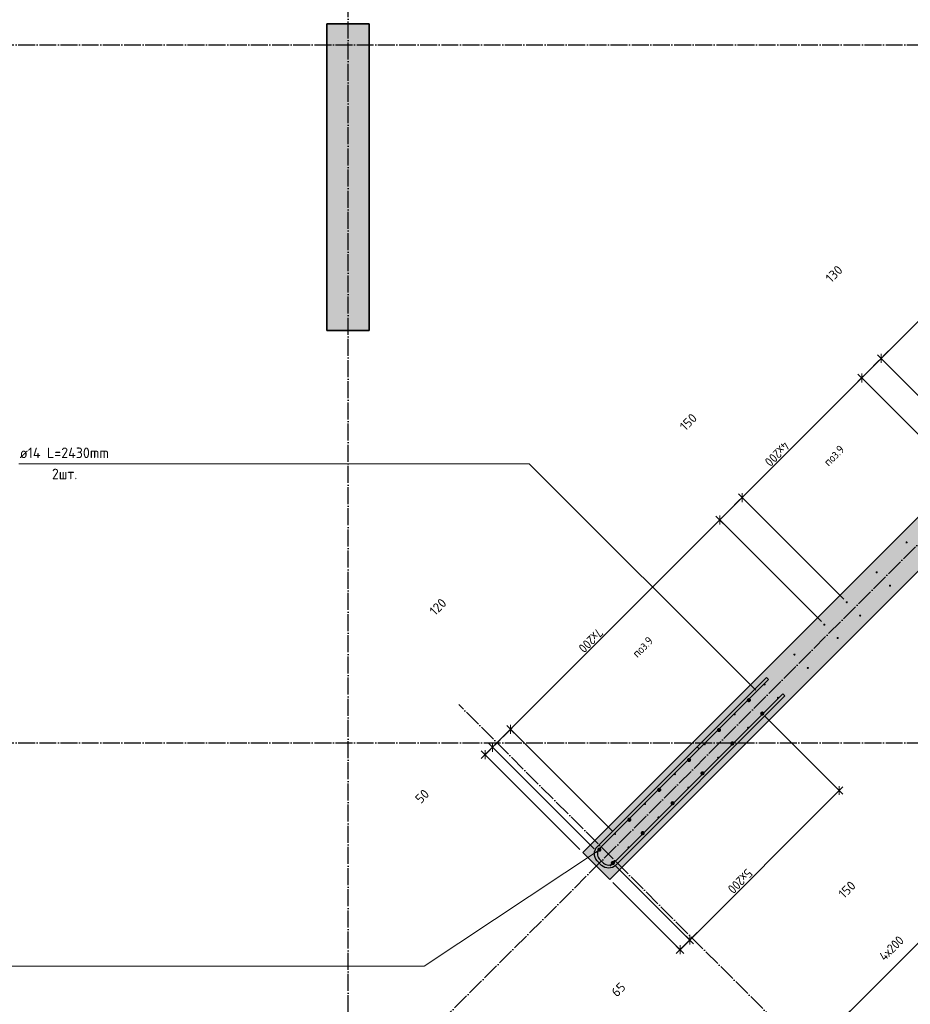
# Model space of a CAD drawing. Header units: millimetres. Extents: x -2995 to 60896, y -2809 to 57831.
# Tile 12 of 169: x 6846 to 11060, y 13963 to 18619. Entities that reach past the tile are written whole.
import ezdxf

# ---------------------------------------------------------------- set-up
doc = ezdxf.new("R2010")
doc.units = ezdxf.units.MM
doc.header["$PDMODE"] = 65
doc.linetypes.add('______11', pattern=[100, 80, -10, 0, -10])
doc.linetypes.add('______5', pattern=[220, 160, -20, 20, -20])
for name, color, linetype, lineweight in [('Standard', 7, 'Continuous', 25), ('Арм.стержн. вертикальными 1', 22, 'Continuous', 35), ('Арм.стержн.горизонт. 2', 202, 'Continuous', 35), ('Размерная линия_ общее', 7, 'Continuous', 13)]:
    doc.layers.add(name, color=color, linetype=linetype, lineweight=lineweight)
doc.layers.add('Арм.стержн. вертикальными 2', color=7, linetype='Continuous', lineweight=35, true_color=0x006e00)
doc.layers.add('Осевая линия_ общее', color=7, linetype='______5', lineweight=13, true_color=0xa0a0a0)
doc.styles.add('ISOCPEUR', font='ISOCPEUR')
doc.dimstyles.new('DIMSTYLE_3', dxfattribs={"dimtxt": 44, "dimasz": 50, "dimexe": 0, "dimexo": 0, "dimgap": 22, "dimtad": 2, "dimdec": 0, "dimrnd": 5, "dimzin": 12, "dimdsep": 46, "dimtxsty": 'ISOCPEUR', "dimblk1": 'ALL_ML_STRICH', "dimblk2": 'ALL_ML_STRICH', "dimsah": 1, "dimcen": 0, "dimclrd": 7, "dimclre": 256, "dimclrt": 7, "dimadec": 0, "dimazin": 0, "dimtfac": 1, "dimtdec": 0, "dimtix": 1, "dimtmove": 2, "dimatfit": 3, "dimfxl": 0, "dimtvp": 1.2, "dimtzin": 0, "dimlwd": 0, "dimlwe": -3, "dimarcsym": 0})
doc.dimstyles.new('DIMSTYLE_5', dxfattribs={"dimtxt": 44, "dimasz": 50, "dimexe": 0, "dimexo": 0, "dimgap": 22, "dimtad": 2, "dimdec": 0, "dimrnd": 5, "dimzin": 12, "dimdsep": 46, "dimtxsty": 'ISOCPEUR', "dimblk1": 'ALL_ML_STRICH', "dimblk2": 'ALL_ML_STRICH', "dimsah": 1, "dimcen": 0, "dimclrd": 7, "dimclre": 256, "dimclrt": 7, "dimadec": 0, "dimazin": 0, "dimtfac": 1, "dimtdec": 0, "dimtix": 1, "dimtmove": 2, "dimatfit": 3, "dimfxl": 0, "dimtzin": 0, "dimlwd": 0, "dimlwe": -3, "dimarcsym": 0})

# ---------------------------------------------------------------- blocks, each defined once
blk = doc.blocks.new('СЛОЖНЫЙ_ОБЪЕКТ_0')
at = {"layer": 'Осевая линия_ общее', "color": 253, "linetype": '______11', "lineweight": -3, "true_color": 0xa0a0a0, "transparency": 33554687}
for p, q in [((8400, -2590), (8400, 47490)), ((552.2, 5594.3), (17713.7, 22755.7)), ((-2770, 18500), (20260, 18500)), ((15387.3, 8917.7), (8924.3, 15380.6)), ((-2770, 15200), (26050, 15200))]:
    blk.add_line(p, q, dxfattribs=at)
blk = doc.blocks.new('ALL_ML_STRICH')
at = {"color": 0, "linetype": 'ByBlock', "lineweight": -2}
for p, q in [((-1, 0), (0.5, 0)), ((-0.3, -0.3), (0.3, 0.3)), ((0, -0.5), (0, 0.5))]:
    blk.add_line(p, q, dxfattribs=at)
blk = doc.blocks.new('*D341')
at = {"layer": 'DEFPOINTS', "color": 7, "linetype": 'Continuous', "lineweight": 13, "transparency": 33554687}
for p in [(10359.8, 15338.2), (10723.8, 14974.2), (9652.7, 14631.1)]:
    blk.add_point(p, dxfattribs=at)
at = {"layer": 'Размерная линия_ общее', "color": 253, "linetype": 'Continuous', "lineweight": -2, "true_color": 0xa0a0a0, "transparency": 33554687}
for p, q in [((10373.9, 15324.1), (10723.8, 14974.2)), ((9666.8, 14616.9), (10016.7, 14267.1))]:
    blk.add_line(p, q, dxfattribs=at)
at = {"layer": 'Размерная линия_ общее', "color": 7, "linetype": 'Continuous', "lineweight": -2, "transparency": 33554687}
blk.add_line((10723.8, 14974.2), (10016.7, 14267.1), dxfattribs=at)
at = {"layer": 'Размерная линия_ общее', "color": 7, "linetype": 'Continuous', "lineweight": 13, "transparency": 33554687, "yscale": 50, "zscale": 50}
for p, xscale, rotation in [((10723.8, 14974.2), 50, 45.00017325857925), ((10016.7, 14267.1), 49.99999999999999, 225.0001732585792)]:
    blk.add_blockref('ALL_ML_STRICH', p, dxfattribs=dict(at, xscale=xscale, rotation=rotation))
at = {"layer": 'Размерная линия_ общее', "color": 7, "linetype": 'Continuous', "lineweight": 13, "transparency": 33554687, "insert": (10317.9, 14576.8), "char_height": 44, "width": 2.2, "attachment_point": 1, "rotation": 225.0002, "line_spacing_factor": 0.60241, "style": 'ISOCPEUR'}
blk.add_mtext('\\W0.91;5х200', dxfattribs=at)
blk = doc.blocks.new('*D342')
at = {"layer": 'DEFPOINTS', "color": 7, "linetype": 'Continuous', "lineweight": 13, "transparency": 33554687}
for p in [(9652.6, 14631.1), (9638.5, 14553.3), (10016.7, 14267.1)]:
    blk.add_point(p, dxfattribs=at)
at = {"layer": 'Размерная линия_ общее', "color": 253, "linetype": 'Continuous', "lineweight": -2, "true_color": 0xa0a0a0, "transparency": 33554687}
for p, q in [((9666.8, 14616.9), (10016.7, 14267.1)), ((9652.6, 14539.2), (9970.7, 14221.1))]:
    blk.add_line(p, q, dxfattribs=at)
at = {"layer": 'Размерная линия_ общее', "color": 7, "linetype": 'Continuous', "lineweight": -2, "transparency": 33554687}
blk.add_line((10016.7, 14267.1), (9970.7, 14221.1), dxfattribs=at)
at = {"layer": 'Размерная линия_ общее', "color": 7, "linetype": 'Continuous', "lineweight": 13, "transparency": 33554687, "yscale": 50, "zscale": 50}
for p, xscale, rotation in [((10016.7, 14267.1), 50, 45.00017325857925), ((9970.7, 14221.1), 49.99999999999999, 225.0001732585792)]:
    blk.add_blockref('ALL_ML_STRICH', p, dxfattribs=dict(at, xscale=xscale, rotation=rotation))
at = {"layer": 'Размерная линия_ общее', "color": 7, "linetype": 'Continuous', "lineweight": 13, "transparency": 33554687, "insert": (9679.1, 14032.7), "char_height": 44, "width": 88, "attachment_point": 5, "rotation": 45.0002, "style": 'ISOCPEUR'}
blk.add_mtext('\\A1;{65}', dxfattribs=at)
blk = doc.blocks.new('*D564')
at = {"layer": 'DEFPOINTS', "color": 7, "linetype": 'Continuous', "lineweight": 13, "transparency": 33554687}
for p in [(10740.9, 13896.4), (11958.1, 13810.5), (11392.5, 13244.8)]:
    blk.add_point(p, dxfattribs=at)
at = {"layer": 'Размерная линия_ общее', "color": 7, "linetype": 'Continuous', "lineweight": -2, "transparency": 33554687}
blk.add_line((10740.9, 13896.4), (11306.6, 14462.1), dxfattribs=at)
at = {"layer": 'Размерная линия_ общее', "color": 253, "linetype": 'Continuous', "lineweight": -2, "true_color": 0xa0a0a0, "transparency": 33554687}
for p, q in [((11944, 13824.7), (11306.6, 14462.1)), ((11378.3, 13259), (10740.9, 13896.4))]:
    blk.add_line(p, q, dxfattribs=at)
at = {"layer": 'Размерная линия_ общее', "color": 7, "linetype": 'Continuous', "lineweight": 13, "transparency": 33554687, "xscale": 50, "yscale": 50, "zscale": 50}
for p, rotation in [((11306.6, 14462.1), 44.9999999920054), ((10740.9, 13896.4), 224.9999999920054)]:
    blk.add_blockref('ALL_ML_STRICH', p, dxfattribs=dict(at, rotation=rotation))
at = {"layer": 'Размерная линия_ общее', "color": 7, "linetype": 'Continuous', "lineweight": 13, "transparency": 33554687, "insert": (10907.8, 14196.2), "char_height": 44, "width": 2.2, "attachment_point": 1, "rotation": 45, "line_spacing_factor": 0.60241, "style": 'ISOCPEUR'}
blk.add_mtext('\\W0.91;4х200', dxfattribs=at)
blk = doc.blocks.new('*D565')
at = {"layer": 'DEFPOINTS', "color": 7, "linetype": 'Continuous', "lineweight": 13, "transparency": 33554687}
for p in [(11306.6, 14462.1), (12032.1, 13948.7), (11958.1, 13810.5)]:
    blk.add_point(p, dxfattribs=at)
at = {"layer": 'Размерная линия_ общее', "color": 7, "linetype": 'Continuous', "lineweight": -2, "transparency": 33554687}
blk.add_line((11306.6, 14462.1), (11412.7, 14568.1), dxfattribs=at)
at = {"layer": 'Размерная линия_ общее', "color": 253, "linetype": 'Continuous', "lineweight": -2, "true_color": 0xa0a0a0, "transparency": 33554687}
for p, q in [((12017.9, 13962.9), (11412.7, 14568.1)), ((11944, 13824.7), (11306.6, 14462.1))]:
    blk.add_line(p, q, dxfattribs=at)
at = {"layer": 'Размерная линия_ общее', "color": 7, "linetype": 'Continuous', "lineweight": 13, "transparency": 33554687, "xscale": 50, "yscale": 50, "zscale": 50}
for p, rotation in [((11412.7, 14568.1), 44.9999999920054), ((11306.6, 14462.1), 224.9999999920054)]:
    blk.add_blockref('ALL_ML_STRICH', p, dxfattribs=dict(at, rotation=rotation))
at = {"layer": 'Размерная линия_ общее', "color": 7, "linetype": 'Continuous', "lineweight": 13, "transparency": 33554687, "insert": (10760.8, 14505.4), "char_height": 44, "width": 132, "attachment_point": 5, "rotation": 45, "style": 'ISOCPEUR'}
blk.add_mtext('\\A1;{150}', dxfattribs=at)
blk = doc.blocks.new('*D634')
at = {"layer": 'DEFPOINTS', "color": 7, "linetype": 'Continuous', "lineweight": 13, "transparency": 33554687}
for p in [(15023.4, 21118.6), (15518.5, 20623.5), (11417.2, 16522.2)]:
    blk.add_point(p, dxfattribs=at)
at = {"layer": 'Размерная линия_ общее', "color": 7, "linetype": 'Continuous', "lineweight": -2, "transparency": 33554687}
blk.add_line((15023.4, 21118.6), (10922.1, 17017.3), dxfattribs=at)
at = {"layer": 'Размерная линия_ общее', "color": 253, "linetype": 'Continuous', "lineweight": -2, "true_color": 0xa0a0a0, "transparency": 33554687}
for p, q in [((15504.3, 20637.6), (15023.4, 21118.6)), ((11403.1, 16536.4), (10922.1, 17017.3))]:
    blk.add_line(p, q, dxfattribs=at)
at = {"layer": 'Размерная линия_ общее', "color": 7, "linetype": 'Continuous', "lineweight": 13, "transparency": 33554687, "xscale": 49.99999999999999, "yscale": 50, "zscale": 50}
for p, rotation in [((15023.4, 21118.6), 45.00000000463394), ((10922.1, 17017.3), 225.0000000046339)]:
    blk.add_blockref('ALL_ML_STRICH', p, dxfattribs=dict(at, rotation=rotation))
at = {"layer": 'Размерная линия_ общее', "color": 7, "linetype": 'Continuous', "lineweight": 13, "transparency": 33554687, "insert": (12861, 18964.7), "char_height": 44, "width": 2.2, "attachment_point": 1, "rotation": 225, "line_spacing_factor": 0.60241, "style": 'ISOCPEUR'}
blk.add_mtext('\\W0.91;29х200=5800', dxfattribs=at)
blk = doc.blocks.new('*D635')
at = {"layer": 'DEFPOINTS', "color": 7, "linetype": 'Continuous', "lineweight": 13, "transparency": 33554687}
for p in [(10922.1, 17017.3), (11417.2, 16522.2), (11325.3, 16430.3)]:
    blk.add_point(p, dxfattribs=at)
at = {"layer": 'Размерная линия_ общее', "color": 7, "linetype": 'Continuous', "lineweight": -2, "transparency": 33554687}
blk.add_line((10922.1, 17017.3), (10830.2, 16925.4), dxfattribs=at)
at = {"layer": 'Размерная линия_ общее', "color": 253, "linetype": 'Continuous', "lineweight": -2, "true_color": 0xa0a0a0, "transparency": 33554687}
for p, q in [((11403.1, 16536.4), (10922.1, 17017.3)), ((11311.1, 16444.5), (10830.2, 16925.4))]:
    blk.add_line(p, q, dxfattribs=at)
at = {"layer": 'Размерная линия_ общее', "color": 7, "linetype": 'Continuous', "lineweight": 13, "transparency": 33554687, "xscale": 49.99999999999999, "yscale": 50, "zscale": 50}
for p, rotation in [((10922.1, 17017.3), 45.00000000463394), ((10830.2, 16925.4), 225.0000000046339)]:
    blk.add_blockref('ALL_ML_STRICH', p, dxfattribs=dict(at, rotation=rotation))
at = {"layer": 'Размерная линия_ общее', "color": 7, "linetype": 'Continuous', "lineweight": 13, "transparency": 33554687, "insert": (10699.5, 17416.9), "char_height": 44, "width": 132, "attachment_point": 5, "rotation": 45, "style": 'ISOCPEUR'}
blk.add_mtext('\\A1;{130}', dxfattribs=at)
blk = doc.blocks.new('*D636')
at = {"layer": 'DEFPOINTS', "color": 7, "linetype": 'Continuous', "lineweight": 13, "transparency": 33554687}
for p in [(10830.2, 16925.4), (11325.3, 16430.3), (10759.6, 15864.7)]:
    blk.add_point(p, dxfattribs=at)
at = {"layer": 'Размерная линия_ общее', "color": 7, "linetype": 'Continuous', "lineweight": -2, "transparency": 33554687}
blk.add_line((10830.2, 16925.4), (10264.5, 16359.7), dxfattribs=at)
at = {"layer": 'Размерная линия_ общее', "color": 253, "linetype": 'Continuous', "lineweight": -2, "true_color": 0xa0a0a0, "transparency": 33554687}
for p, q in [((11311.1, 16444.5), (10830.2, 16925.4)), ((10745.5, 15878.8), (10264.5, 16359.7))]:
    blk.add_line(p, q, dxfattribs=at)
at = {"layer": 'Размерная линия_ общее', "color": 7, "linetype": 'Continuous', "lineweight": 13, "transparency": 33554687, "xscale": 49.99999999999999, "yscale": 50, "zscale": 50}
for p, rotation in [((10830.2, 16925.4), 45.00000000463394), ((10264.5, 16359.7), 225.0000000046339)]:
    blk.add_blockref('ALL_ML_STRICH', p, dxfattribs=dict(at, rotation=rotation))
at = {"layer": 'Размерная линия_ общее', "color": 7, "linetype": 'Continuous', "lineweight": 13, "transparency": 33554687, "insert": (10493.6, 16597.3), "char_height": 44, "width": 2.2, "attachment_point": 1, "rotation": 225, "line_spacing_factor": 0.60241, "style": 'ISOCPEUR'}
blk.add_mtext('\\W0.91;4х200', dxfattribs=at)
blk = doc.blocks.new('*D637')
at = {"layer": 'DEFPOINTS', "color": 7, "linetype": 'Continuous', "lineweight": 13, "transparency": 33554687}
for p in [(10264.5, 16359.7), (10759.6, 15864.7), (10653.6, 15758.6)]:
    blk.add_point(p, dxfattribs=at)
at = {"layer": 'Размерная линия_ общее', "color": 7, "linetype": 'Continuous', "lineweight": -2, "transparency": 33554687}
blk.add_line((10264.5, 16359.7), (10158.5, 16253.7), dxfattribs=at)
at = {"layer": 'Размерная линия_ общее', "color": 253, "linetype": 'Continuous', "lineweight": -2, "true_color": 0xa0a0a0, "transparency": 33554687}
for p, q in [((10745.5, 15878.8), (10264.5, 16359.7)), ((10639.4, 15772.7), (10158.5, 16253.7))]:
    blk.add_line(p, q, dxfattribs=at)
at = {"layer": 'Размерная линия_ общее', "color": 7, "linetype": 'Continuous', "lineweight": 13, "transparency": 33554687, "xscale": 49.99999999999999, "yscale": 50, "zscale": 50}
for p, rotation in [((10264.5, 16359.7), 45.00000000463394), ((10158.5, 16253.7), 225.0000000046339)]:
    blk.add_blockref('ALL_ML_STRICH', p, dxfattribs=dict(at, rotation=rotation))
at = {"layer": 'Размерная линия_ общее', "color": 7, "linetype": 'Continuous', "lineweight": 13, "transparency": 33554687, "insert": (10010, 16716.5), "char_height": 44, "width": 132, "attachment_point": 5, "rotation": 45, "style": 'ISOCPEUR'}
blk.add_mtext('\\A1;{150}', dxfattribs=at)
blk = doc.blocks.new('*D638')
at = {"layer": 'DEFPOINTS', "color": 7, "linetype": 'Continuous', "lineweight": 13, "transparency": 33554687}
for p in [(10158.5, 16253.7), (10653.6, 15758.6), (9663.6, 14768.6)]:
    blk.add_point(p, dxfattribs=at)
at = {"layer": 'Размерная линия_ общее', "color": 7, "linetype": 'Continuous', "lineweight": -2, "transparency": 33554687}
blk.add_line((10158.5, 16253.7), (9168.5, 15263.7), dxfattribs=at)
at = {"layer": 'Размерная линия_ общее', "color": 253, "linetype": 'Continuous', "lineweight": -2, "true_color": 0xa0a0a0, "transparency": 33554687}
for p, q in [((10639.4, 15772.7), (10158.5, 16253.7)), ((9649.5, 14782.8), (9168.5, 15263.7))]:
    blk.add_line(p, q, dxfattribs=at)
at = {"layer": 'Размерная линия_ общее', "color": 7, "linetype": 'Continuous', "lineweight": 13, "transparency": 33554687, "xscale": 49.99999999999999, "yscale": 50, "zscale": 50}
for p, rotation in [((10158.5, 16253.7), 45.00000000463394), ((9168.5, 15263.7), 225.0000000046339)]:
    blk.add_blockref('ALL_ML_STRICH', p, dxfattribs=dict(at, rotation=rotation))
at = {"layer": 'Размерная линия_ общее', "color": 7, "linetype": 'Continuous', "lineweight": 13, "transparency": 33554687, "insert": (9611.2, 15714.8), "char_height": 44, "width": 2.2, "attachment_point": 1, "rotation": 225, "line_spacing_factor": 0.60241, "style": 'ISOCPEUR'}
blk.add_mtext('\\W0.91;7х200', dxfattribs=at)
blk = doc.blocks.new('*D639')
at = {"layer": 'DEFPOINTS', "color": 7, "linetype": 'Continuous', "lineweight": 13, "transparency": 33554687}
for p in [(9168.5, 15263.7), (9663.6, 14768.6), (9578.7, 14683.8)]:
    blk.add_point(p, dxfattribs=at)
at = {"layer": 'Размерная линия_ общее', "color": 7, "linetype": 'Continuous', "lineweight": -2, "transparency": 33554687}
blk.add_line((9168.5, 15263.7), (9083.7, 15178.9), dxfattribs=at)
at = {"layer": 'Размерная линия_ общее', "color": 253, "linetype": 'Continuous', "lineweight": -2, "true_color": 0xa0a0a0, "transparency": 33554687}
for p, q in [((9649.5, 14782.8), (9168.5, 15263.7)), ((9564.6, 14697.9), (9083.7, 15178.9))]:
    blk.add_line(p, q, dxfattribs=at)
at = {"layer": 'Размерная линия_ общее', "color": 7, "linetype": 'Continuous', "lineweight": 13, "transparency": 33554687, "xscale": 49.99999999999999, "yscale": 50, "zscale": 50}
for p, rotation in [((9168.5, 15263.7), 45.00000000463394), ((9083.7, 15178.9), 225.0000000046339)]:
    blk.add_blockref('ALL_ML_STRICH', p, dxfattribs=dict(at, rotation=rotation))
at = {"layer": 'Размерная линия_ общее', "color": 7, "linetype": 'Continuous', "lineweight": 13, "transparency": 33554687, "insert": (8825.3, 15842.6), "char_height": 44, "width": 132, "attachment_point": 5, "rotation": 45, "style": 'ISOCPEUR'}
blk.add_mtext('\\A1;{120}', dxfattribs=at)
blk = doc.blocks.new('*D640')
at = {"layer": 'DEFPOINTS', "color": 7, "linetype": 'Continuous', "lineweight": 13, "transparency": 33554687}
for p in [(9083.7, 15178.9), (9511.2, 14680.6), (9578.7, 14683.8)]:
    blk.add_point(p, dxfattribs=at)
at = {"layer": 'Размерная линия_ общее', "color": 7, "linetype": 'Continuous', "lineweight": -2, "transparency": 33554687}
blk.add_line((9083.7, 15178.9), (9048.3, 15143.5), dxfattribs=at)
at = {"layer": 'Размерная линия_ общее', "color": 253, "linetype": 'Continuous', "lineweight": -2, "true_color": 0xa0a0a0, "transparency": 33554687}
for p, q in [((9497.1, 14694.7), (9048.3, 15143.5)), ((9564.6, 14697.9), (9083.7, 15178.9))]:
    blk.add_line(p, q, dxfattribs=at)
at = {"layer": 'Размерная линия_ общее', "color": 7, "linetype": 'Continuous', "lineweight": 13, "transparency": 33554687, "xscale": 49.99999999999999, "yscale": 50, "zscale": 50}
for p, rotation in [((9048.3, 15143.5), 225.0000000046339), ((9083.7, 15178.9), 45.00000000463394)]:
    blk.add_blockref('ALL_ML_STRICH', p, dxfattribs=dict(at, rotation=rotation))
at = {"layer": 'Размерная линия_ общее', "color": 7, "linetype": 'Continuous', "lineweight": 13, "transparency": 33554687, "insert": (8750.7, 14946.9), "char_height": 44, "width": 88, "attachment_point": 5, "rotation": 45, "style": 'ISOCPEUR'}
blk.add_mtext('\\A1;{50}', dxfattribs=at)

msp = doc.modelspace()

# ---------------------------------------------------------------- hatches: boundary and pattern name
at = {"linetype": 'Continuous', "lineweight": 25, "transparency": 33554687}
msp.add_hatch(color=7, dxfattribs=at).paths.add_polyline_path([(9511.2, 14680.6), (9638.5, 14553.3), (15818.6, 20733.4), (15691.3, 20860.7)])
at = {"layer": 'Standard', "linetype": 'Continuous', "lineweight": 25, "transparency": 33554687}
msp.add_hatch(color=7, dxfattribs=at).paths.add_polyline_path([(8300, 17150), (8500, 17150), (8500, 18600), (8300, 18600)])
at = {"layer": 'Арм.стержн. вертикальными 1', "linetype": 'Continuous', "lineweight": 50, "transparency": 33554687}
for points in [[(11047.5, 16147.5), (11047.1, 16149.4), (11046, 16151), (11044.4, 16152.1), (11042.5, 16152.5), (11040.6, 16152.1), (11038.9, 16151), (11037.8, 16149.4), (11037.5, 16147.5), (11037.8, 16145.6), (11038.9, 16143.9), (11040.6, 16142.9), (11042.5, 16142.5), (11044.4, 16142.9), (11046, 16143.9), (11047.1, 16145.6)], [(10906, 16006.1), (10905.7, 16008), (10904.6, 16009.6), (10903, 16010.7), (10901, 16011.1), (10899.1, 16010.7), (10897.5, 16009.6), (10896.4, 16008), (10896, 16006.1), (10896.4, 16004.1), (10897.5, 16002.5), (10899.1, 16001.4), (10901, 16001.1), (10903, 16001.4), (10904.6, 16002.5), (10905.7, 16004.1)], [(10969.3, 15942.8), (10969, 15944.7), (10967.9, 15946.3), (10966.2, 15947.4), (10964.3, 15947.8), (10962.4, 15947.4), (10960.8, 15946.3), (10959.7, 15944.7), (10959.3, 15942.8), (10959.7, 15940.9), (10960.8, 15939.2), (10962.4, 15938.2), (10964.3, 15937.8), (10966.2, 15938.2), (10967.9, 15939.2), (10969, 15940.9)], [(10764.6, 15864.6), (10764.2, 15866.6), (10763.2, 15868.2), (10761.5, 15869.3), (10759.6, 15869.6), (10757.7, 15869.3), (10756.1, 15868.2), (10755, 15866.6), (10754.6, 15864.6), (10755, 15862.7), (10756.1, 15861.1), (10757.7, 15860), (10759.6, 15859.6), (10761.5, 15860), (10763.2, 15861.1), (10764.2, 15862.7)], [(10827.9, 15801.4), (10827.5, 15803.3), (10826.4, 15804.9), (10824.8, 15806), (10822.9, 15806.4), (10821, 15806), (10819.4, 15804.9), (10818.3, 15803.3), (10817.9, 15801.4), (10818.3, 15799.4), (10819.4, 15797.8), (10821, 15796.7), (10822.9, 15796.4), (10824.8, 15796.7), (10826.4, 15797.8), (10827.5, 15799.4)], [(10658.6, 15758.6), (10658.2, 15760.5), (10657.1, 15762.1), (10655.5, 15763.2), (10653.6, 15763.6), (10651.7, 15763.2), (10650, 15762.1), (10649, 15760.5), (10648.6, 15758.6), (10649, 15756.6), (10650, 15755), (10651.7, 15753.9), (10653.6, 15753.6), (10655.5, 15753.9), (10657.1, 15755), (10658.2, 15756.6)], [(10721.9, 15695.3), (10721.5, 15697.2), (10720.4, 15698.8), (10718.8, 15699.9), (10716.9, 15700.3), (10715, 15699.9), (10713.3, 15698.8), (10712.2, 15697.2), (10711.9, 15695.3), (10712.2, 15693.4), (10713.3, 15691.7), (10715, 15690.6), (10716.9, 15690.3), (10718.8, 15690.6), (10720.4, 15691.7), (10721.5, 15693.4)], [(10517.2, 15617.1), (10516.8, 15619), (10515.7, 15620.7), (10514.1, 15621.8), (10512.2, 15622.1), (10510.2, 15621.8), (10508.6, 15620.7), (10507.5, 15619), (10507.2, 15617.1), (10507.5, 15615.2), (10508.6, 15613.6), (10510.2, 15612.5), (10512.2, 15612.1), (10514.1, 15612.5), (10515.7, 15613.6), (10516.8, 15615.2)], [(10580.4, 15553.8), (10580.1, 15555.8), (10579, 15557.4), (10577.4, 15558.5), (10575.4, 15558.8), (10573.5, 15558.5), (10571.9, 15557.4), (10570.8, 15555.8), (10570.4, 15553.8), (10570.8, 15551.9), (10571.9, 15550.3), (10573.5, 15549.2), (10575.4, 15548.8), (10577.4, 15549.2), (10579, 15550.3), (10580.1, 15551.9)], [(10375.7, 15475.7), (10375.4, 15477.6), (10374.3, 15479.2), (10372.6, 15480.3), (10370.7, 15480.7), (10368.8, 15480.3), (10367.2, 15479.2), (10366.1, 15477.6), (10365.7, 15475.7), (10366.1, 15473.8), (10367.2, 15472.2), (10368.8, 15471.1), (10370.7, 15470.7), (10372.6, 15471.1), (10374.3, 15472.2), (10375.4, 15473.8)], [(10439, 15412.4), (10438.6, 15414.3), (10437.6, 15416), (10435.9, 15417), (10434, 15417.4), (10432.1, 15417), (10430.5, 15416), (10429.4, 15414.3), (10429, 15412.4), (10429.4, 15410.5), (10430.5, 15408.9), (10432.1, 15407.8), (10434, 15407.4), (10435.9, 15407.8), (10437.6, 15408.9), (10438.6, 15410.5)], [(10234.3, 15334.3), (10233.9, 15336.2), (10232.8, 15337.8), (10231.2, 15338.9), (10229.3, 15339.3), (10227.4, 15338.9), (10225.8, 15337.8), (10224.7, 15336.2), (10224.3, 15334.3), (10224.7, 15332.4), (10225.8, 15330.8), (10227.4, 15329.7), (10229.3, 15329.3), (10231.2, 15329.7), (10232.8, 15330.8), (10233.9, 15332.4)], [(10297.6, 15271), (10297.2, 15272.9), (10296.1, 15274.5), (10294.5, 15275.6), (10292.6, 15276), (10290.7, 15275.6), (10289.1, 15274.5), (10288, 15272.9), (10287.6, 15271), (10288, 15269.1), (10289.1, 15267.5), (10290.7, 15266.4), (10292.6, 15266), (10294.5, 15266.4), (10296.1, 15267.5), (10297.2, 15269.1)], [(10092.9, 15192.9), (10092.5, 15194.8), (10091.4, 15196.4), (10089.8, 15197.5), (10087.9, 15197.9), (10086, 15197.5), (10084.4, 15196.4), (10083.3, 15194.8), (10082.9, 15192.9), (10083.3, 15191), (10084.4, 15189.3), (10086, 15188.2), (10087.9, 15187.9), (10089.8, 15188.2), (10091.4, 15189.3), (10092.5, 15191)], [(10156.2, 15129.6), (10155.8, 15131.5), (10154.7, 15133.1), (10153.1, 15134.2), (10151.2, 15134.6), (10149.3, 15134.2), (10147.6, 15133.1), (10146.6, 15131.5), (10146.2, 15129.6), (10146.6, 15127.7), (10147.6, 15126), (10149.3, 15125), (10151.2, 15124.6), (10153.1, 15125), (10154.7, 15126), (10155.8, 15127.7)], [(9951.5, 15051.4), (9951.1, 15053.4), (9950, 15055), (9948.4, 15056.1), (9946.5, 15056.4), (9944.6, 15056.1), (9942.9, 15055), (9941.9, 15053.4), (9941.5, 15051.4), (9941.9, 15049.5), (9942.9, 15047.9), (9944.6, 15046.8), (9946.5, 15046.4), (9948.4, 15046.8), (9950, 15047.9), (9951.1, 15049.5)], [(10014.8, 14988.2), (10014.4, 14990.1), (10013.3, 14991.7), (10011.7, 14992.8), (10009.8, 14993.2), (10007.8, 14992.8), (10006.2, 14991.7), (10005.1, 14990.1), (10004.8, 14988.2), (10005.1, 14986.2), (10006.2, 14984.6), (10007.8, 14983.5), (10009.8, 14983.2), (10011.7, 14983.5), (10013.3, 14984.6), (10014.4, 14986.2)], [(9810, 14910), (9809.7, 14911.9), (9808.6, 14913.6), (9807, 14914.6), (9805, 14915), (9803.1, 14914.6), (9801.5, 14913.6), (9800.4, 14911.9), (9800, 14910), (9800.4, 14908.1), (9801.5, 14906.5), (9803.1, 14905.4), (9805, 14905), (9807, 14905.4), (9808.6, 14906.5), (9809.7, 14908.1)], [(9873.3, 14846.7), (9873, 14848.7), (9871.9, 14850.3), (9870.3, 14851.4), (9868.3, 14851.7), (9866.4, 14851.4), (9864.8, 14850.3), (9863.7, 14848.7), (9863.3, 14846.7), (9863.7, 14844.8), (9864.8, 14843.2), (9866.4, 14842.1), (9868.3, 14841.7), (9870.3, 14842.1), (9871.9, 14843.2), (9873, 14844.8)], [(9668.6, 14768.6), (9668.2, 14770.5), (9667.2, 14772.1), (9665.5, 14773.2), (9663.6, 14773.6), (9661.7, 14773.2), (9660.1, 14772.1), (9659, 14770.5), (9658.6, 14768.6), (9659, 14766.7), (9660.1, 14765.1), (9661.7, 14764), (9663.6, 14763.6), (9665.5, 14764), (9667.2, 14765.1), (9668.2, 14766.7)], [(9583.7, 14683.8), (9583.4, 14685.7), (9582.3, 14687.3), (9580.6, 14688.4), (9578.7, 14688.8), (9576.8, 14688.4), (9575.2, 14687.3), (9574.1, 14685.7), (9573.7, 14683.8), (9574.1, 14681.9), (9575.2, 14680.3), (9576.8, 14679.2), (9578.7, 14678.8), (9580.6, 14679.2), (9582.3, 14680.3), (9583.4, 14681.9)], [(9731.9, 14705.3), (9731.5, 14707.2), (9730.5, 14708.9), (9728.8, 14709.9), (9726.9, 14710.3), (9725, 14709.9), (9723.4, 14708.9), (9722.3, 14707.2), (9721.9, 14705.3), (9722.3, 14703.4), (9723.4, 14701.8), (9725, 14700.7), (9726.9, 14700.3), (9728.8, 14700.7), (9730.5, 14701.8), (9731.5, 14703.4)], [(9647, 14620.5), (9646.7, 14622.4), (9645.6, 14624), (9644, 14625.1), (9642, 14625.5), (9640.1, 14625.1), (9638.5, 14624), (9637.4, 14622.4), (9637, 14620.5), (9637.4, 14618.6), (9638.5, 14616.9), (9640.1, 14615.9), (9642, 14615.5), (9644, 14615.9), (9645.6, 14616.9), (9646.7, 14618.6)]]:
    msp.add_hatch(color=4, dxfattribs=at).paths.add_polyline_path(points)
at = {"layer": 'Арм.стержн. вертикальными 2', "linetype": 'Continuous', "lineweight": 50, "transparency": 33554687}
for points in [[(10306.4, 15401.5), (10305.7, 15405.3), (10303.5, 15408.6), (10300.3, 15410.7), (10296.4, 15411.5), (10292.6, 15410.7), (10289.4, 15408.6), (10287.2, 15405.3), (10286.4, 15401.5), (10287.2, 15397.7), (10289.4, 15394.4), (10292.6, 15392.3), (10296.4, 15391.5), (10300.3, 15392.3), (10303.5, 15394.4), (10305.7, 15397.7)], [(10369.8, 15338.2), (10369, 15342), (10366.8, 15345.3), (10363.6, 15347.4), (10359.8, 15348.2), (10355.9, 15347.4), (10352.7, 15345.3), (10350.5, 15342), (10349.8, 15338.2), (10350.5, 15334.4), (10352.7, 15331.1), (10355.9, 15329), (10359.8, 15328.2), (10363.6, 15329), (10366.8, 15331.1), (10369, 15334.4)], [(10165, 15260.1), (10164.3, 15263.9), (10162.1, 15267.2), (10158.9, 15269.3), (10155, 15270.1), (10151.2, 15269.3), (10148, 15267.2), (10145.8, 15263.9), (10145, 15260.1), (10145.8, 15256.3), (10148, 15253), (10151.2, 15250.8), (10155, 15250.1), (10158.9, 15250.8), (10162.1, 15253), (10164.3, 15256.3)], [(10228.3, 15196.8), (10227.6, 15200.6), (10225.4, 15203.8), (10222.2, 15206), (10218.3, 15206.8), (10214.5, 15206), (10211.3, 15203.8), (10209.1, 15200.6), (10208.3, 15196.8), (10209.1, 15193), (10211.3, 15189.7), (10214.5, 15187.5), (10218.3, 15186.8), (10222.2, 15187.5), (10225.4, 15189.7), (10227.6, 15193)], [(10023.6, 15118.7), (10022.8, 15122.5), (10020.7, 15125.7), (10017.4, 15127.9), (10013.6, 15128.7), (10009.8, 15127.9), (10006.5, 15125.7), (10004.4, 15122.5), (10003.6, 15118.7), (10004.4, 15114.8), (10006.5, 15111.6), (10009.8, 15109.4), (10013.6, 15108.7), (10017.4, 15109.4), (10020.7, 15111.6), (10022.8, 15114.8)], [(10086.9, 15055.4), (10086.2, 15059.2), (10084, 15062.4), (10080.7, 15064.6), (10076.9, 15065.4), (10073.1, 15064.6), (10069.8, 15062.4), (10067.7, 15059.2), (10066.9, 15055.4), (10067.7, 15051.5), (10069.8, 15048.3), (10073.1, 15046.1), (10076.9, 15045.4), (10080.7, 15046.1), (10084, 15048.3), (10086.2, 15051.5)], [(9882.2, 14977.2), (9881.4, 14981.1), (9879.3, 14984.3), (9876, 14986.5), (9872.2, 14987.2), (9868.4, 14986.5), (9865.1, 14984.3), (9862.9, 14981.1), (9862.2, 14977.2), (9862.9, 14973.4), (9865.1, 14970.2), (9868.4, 14968), (9872.2, 14967.2), (9876, 14968), (9879.3, 14970.2), (9881.4, 14973.4)], [(9945.5, 14913.9), (9944.7, 14917.8), (9942.6, 14921), (9939.3, 14923.2), (9935.5, 14923.9), (9931.7, 14923.2), (9928.4, 14921), (9926.3, 14917.8), (9925.5, 14913.9), (9926.3, 14910.1), (9928.4, 14906.9), (9931.7, 14904.7), (9935.5, 14903.9), (9939.3, 14904.7), (9942.6, 14906.9), (9944.7, 14910.1)], [(9740.8, 14835.8), (9740, 14839.6), (9737.8, 14842.9), (9734.6, 14845.1), (9730.8, 14845.8), (9726.9, 14845.1), (9723.7, 14842.9), (9721.5, 14839.6), (9720.8, 14835.8), (9721.5, 14832), (9723.7, 14828.7), (9726.9, 14826.6), (9730.8, 14825.8), (9734.6, 14826.6), (9737.8, 14828.7), (9740, 14832)], [(9804.1, 14772.5), (9803.3, 14776.3), (9801.1, 14779.6), (9797.9, 14781.8), (9794.1, 14782.5), (9790.2, 14781.8), (9787, 14779.6), (9784.8, 14776.3), (9784.1, 14772.5), (9784.8, 14768.7), (9787, 14765.4), (9790.2, 14763.3), (9794.1, 14762.5), (9797.9, 14763.3), (9801.1, 14765.4), (9803.3, 14768.7)], [(9599.3, 14694.4), (9598.6, 14698.2), (9596.4, 14701.5), (9593.2, 14703.6), (9589.3, 14704.4), (9585.5, 14703.6), (9582.3, 14701.5), (9580.1, 14698.2), (9579.3, 14694.4), (9580.1, 14690.6), (9582.3, 14687.3), (9585.5, 14685.2), (9589.3, 14684.4), (9593.2, 14685.2), (9596.4, 14687.3), (9598.6, 14690.6)], [(9662.7, 14631.1), (9661.9, 14634.9), (9659.7, 14638.2), (9656.5, 14640.3), (9652.6, 14641.1), (9648.8, 14640.3), (9645.6, 14638.2), (9643.4, 14634.9), (9642.7, 14631.1), (9643.4, 14627.3), (9645.6, 14624), (9648.8, 14621.9), (9652.6, 14621.1), (9656.5, 14621.9), (9659.7, 14624), (9661.9, 14627.3)]]:
    msp.add_hatch(color=7, dxfattribs=at).paths.add_polyline_path(points)

# ---------------------------------------------------------------- linework, layer by layer
at = {"color": 7, "linetype": 'Continuous', "lineweight": 35, "transparency": 33554687}
for p, q in [((9511.2, 14680.6), (15691.3, 20860.7)), ((15818.6, 20733.4), (9638.5, 14553.3)), ((9638.5, 14553.3), (9511.2, 14680.6))]:
    msp.add_line(p, q, dxfattribs=at)
at = {"layer": 'Standard', "color": 7, "linetype": 'Continuous', "lineweight": 35, "transparency": 33554687}
for p, q in [((8300, 17150), (8300, 18600)), ((8300, 18600), (8500, 18600)), ((8500, 18600), (8500, 17150)), ((8500, 17150), (8300, 17150))]:
    msp.add_line(p, q, dxfattribs=at)
at = {"layer": 'Арм.стержн. вертикальными 2', "color": 7, "linetype": 'Continuous', "lineweight": 13, "transparency": 33554687}
for p, q in [((8759.7, 14143.9), (9589.3, 14694.4)), ((6344.7, 14143.9), (8759.7, 14143.9))]:
    msp.add_line(p, q, dxfattribs=at)
at = {"layer": 'Арм.стержн.горизонт. 2', "color": 7, "linetype": 'Continuous', "lineweight": 13, "transparency": 33554687}
for p, q in [((6842.7, 16519.5), (9257.7, 16519.5)), ((9257.7, 16519.5), (10328.7, 15448.5)), ((9257.7, 16519.5), (10328.7, 15448.5))]:
    msp.add_line(p, q, dxfattribs=at)
at = {"layer": 'Арм.стержн.горизонт. 2', "color": 7, "linetype": 'Continuous', "lineweight": 25, "transparency": 33554687}
for points in [[(10389.4, 15499.4), (9588.8, 14698.7), (9584.9, 14693.6), (9581.9, 14687.6), (9580, 14681.1), (9579.5, 14674.9), (9580, 14668.7), (9581.9, 14662.3), (9584.9, 14656.2), (9588.8, 14651.1), (9609.1, 14630.8), (9614.1, 14627), (9620.2, 14624), (9626.7, 14622.1), (9632.8, 14621.6), (9639, 14622.1), (9645.5, 14624), (9651.5, 14627), (9656.6, 14630.8), (10457.3, 15431.5), (10467.2, 15421.6), (9665.9, 14620.3), (9659, 14615.1), (9650.6, 14610.8), (9641.6, 14608.3), (9632.8, 14607.5), (9624.1, 14608.3), (9615.1, 14610.8), (9606.7, 14615.1), (9599.8, 14620.3), (9578.2, 14641.9), (9573, 14648.8), (9568.8, 14657.2), (9566.2, 14666.2), (9565.4, 14674.9), (9566.2, 14683.7), (9568.8, 14692.7), (9573, 14701.1), (9578.2, 14707.9), (10379.5, 15509.3), (10389.4, 15499.4)], [(10389.4, 15499.4), (9588.8, 14698.7), (9584.9, 14693.6), (9581.9, 14687.6), (9580, 14681.1), (9579.5, 14674.9), (9580, 14668.7), (9581.9, 14662.3), (9584.9, 14656.2), (9588.8, 14651.1), (9609.1, 14630.8), (9614.1, 14627), (9620.2, 14624), (9626.7, 14622.1), (9632.8, 14621.6), (9639, 14622.1), (9645.5, 14624), (9651.5, 14627), (9656.6, 14630.8), (10457.3, 15431.5), (10467.2, 15421.6), (9665.9, 14620.3), (9659, 14615.1), (9650.6, 14610.8), (9641.6, 14608.3), (9632.8, 14607.5), (9624.1, 14608.3), (9615.1, 14610.8), (9606.7, 14615.1), (9599.8, 14620.3), (9578.2, 14641.9), (9573, 14648.8), (9568.8, 14657.2), (9566.2, 14666.2), (9565.4, 14674.9), (9566.2, 14683.7), (9568.8, 14692.7), (9573, 14701.1), (9578.2, 14707.9), (10379.5, 15509.3), (10389.4, 15499.4)], [(10061.4, 15171.3), (9588.8, 14698.7), (9584.9, 14693.6), (9581.9, 14687.6), (9580, 14681.1), (9579.5, 14674.9), (9580, 14668.7), (9581.9, 14662.3), (9584.9, 14656.2), (9588.8, 14651.1), (9609.1, 14630.8), (9614.1, 14627), (9620.2, 14624), (9626.7, 14622.1), (9632.8, 14621.6), (9639, 14622.1), (9645.5, 14624), (9651.5, 14627), (9656.6, 14630.8), (10457.3, 15431.5), (10467.2, 15421.6), (9665.9, 14620.3), (9659, 14615.1), (9650.6, 14610.8), (9641.6, 14608.3), (9632.8, 14607.5), (9624.1, 14608.3), (9615.1, 14610.8), (9606.7, 14615.1), (9599.8, 14620.3), (9578.2, 14641.9), (9573, 14648.8), (9568.8, 14657.2), (9566.2, 14666.2), (9565.4, 14674.9), (9566.2, 14683.7), (9568.8, 14692.7), (9573, 14701.1), (9578.2, 14707.9), (10051.5, 15181.2), (10061.4, 15171.3)], [(10061.4, 15171.3), (9588.8, 14698.7), (9584.9, 14693.6), (9581.9, 14687.6), (9580, 14681.1), (9579.5, 14674.9), (9580, 14668.7), (9581.9, 14662.3), (9584.9, 14656.2), (9588.8, 14651.1), (9609.1, 14630.8), (9614.1, 14627), (9620.2, 14624), (9626.7, 14622.1), (9632.8, 14621.6), (9639, 14622.1), (9645.5, 14624), (9651.5, 14627), (9656.6, 14630.8), (10457.3, 15431.5), (10467.2, 15421.6), (9665.9, 14620.3), (9659, 14615.1), (9650.6, 14610.8), (9641.6, 14608.3), (9632.8, 14607.5), (9624.1, 14608.3), (9615.1, 14610.8), (9606.7, 14615.1), (9599.8, 14620.3), (9578.2, 14641.9), (9573, 14648.8), (9568.8, 14657.2), (9566.2, 14666.2), (9565.4, 14674.9), (9566.2, 14683.7), (9568.8, 14692.7), (9573, 14701.1), (9578.2, 14707.9), (10051.5, 15181.2), (10061.4, 15171.3)]]:
    msp.add_lwpolyline(points, dxfattribs=at)

# ---------------------------------------------------------------- block references
at = {"layer": 'Осевая линия_ общее', "color": 253, "linetype": '______11', "lineweight": -3, "true_color": 0xa0a0a0, "transparency": 33554687}
msp.add_blockref('СЛОЖНЫЙ_ОБЪЕКТ_0', (0, 0), dxfattribs=at)

# ---------------------------------------------------------------- texts
at = {"layer": 'Standard', "color": 7, "linetype": 'Continuous', "lineweight": 25, "transparency": 33554687, "char_height": 40, "width": 127.972, "attachment_point": 5, "rotation": 45, "style": 'ISOCPEUR'}
for insert in [(10699, 16557.9), (9793.9, 15652.8)]:
    msp.add_mtext('\\A1;{\\fISOCPEUR|i0|b0;\\H40.000000;\\W0.909091;\\C7;поз.9}\\P', dxfattribs=dict(at, insert=insert))
at = {"layer": 'Арм.стержн.горизонт. 2', "color": 7, "linetype": 'Continuous', "lineweight": 25, "transparency": 33554687, "char_height": 50, "attachment_point": 7, "style": 'ISOCPEUR'}
for s, insert, width in [('\\W0.96;ø14 L=2430mm ', (6846.7, 16546.1), 498.795), ('\\W0.94;2шт. ', (6999.2, 16446.1), 193.548)]:
    msp.add_mtext(s, dxfattribs=dict(at, insert=insert, width=width))

# ---------------------------------------------------------------- dimensions: what is measured, and where the dimension line sits
at = {"layer": 'Размерная линия_ общее', "color": 7, "linetype": 'Continuous', "lineweight": 13, "transparency": 33554687}
for base, p1, p2, angle, text, picture, middle in [((10922.1, 17017.3), (15504.3, 20637.6), (11403.1, 16536.4), 225, '\\W0.91;29х200=5800', '*D634', (12957.2, 19083.5)), ((10264.5, 16359.7), (11311.1, 16444.5), (10745.5, 15878.8), 225, '\\W0.91;4х200', '*D636', (10531.8, 16658.1)), ((9168.5, 15263.7), (10639.4, 15772.7), (9649.5, 14782.8), 225, '\\W0.91;7х200', '*D638', (9647.9, 15774.2)), ((10016.7, 14267.1), (10373.9, 15324.1), (9666.8, 14616.9), 225.0002, '\\W0.91;5х200', '*D341', (10354.7, 14636.2)), ((11306.6, 14462.1), (11378.3, 13259), (11944, 13824.7), 45, '\\W0.91;4х200', '*D564', (11008.2, 14194.8))]:
    dim = msp.add_linear_dim(base=base, p1=p1, p2=p2, angle=angle, text=text, dimstyle='DIMSTYLE_5', override={"dimpost": '<>', "dimclrd": 7, "dimclre": 253, "dimclrt": 7, "dimlwd": 0, "dimlwe": 65533}, dxfattribs=at)
    dim.commit()
    dim.dimension.update_dxf_attribs({"geometry": picture, "text_midpoint": middle, "dimtype": 160})
for base, p1, p2, angle, dimstyle, picture, middle in [((10830.2, 16925.4), (11403.1, 16536.4), (11311.1, 16444.5), 225, 'DIMSTYLE_5', '*D635', (10699.5, 17416.9)), ((10158.5, 16253.7), (10745.5, 15878.8), (10639.4, 15772.7), 225, 'DIMSTYLE_5', '*D637', (10010, 16716.5)), ((9083.7, 15178.9), (9649.5, 14782.8), (9564.6, 14697.9), 225, 'DIMSTYLE_3', '*D639', (8825.3, 15842.6)), ((9048.3, 15143.5), (9564.6, 14697.9), (9497.1, 14694.7), 225, 'DIMSTYLE_3', '*D640', (8750.7, 14946.9)), ((9970.7, 14221.1), (9666.8, 14616.9), (9652.6, 14539.2), 225.0002, 'DIMSTYLE_3', '*D342', (9679.1, 14032.7)), ((11412.7, 14568.1), (11944, 13824.7), (12017.9, 13962.9), 45, 'DIMSTYLE_5', '*D565', (10760.8, 14505.4))]:
    dim = msp.add_linear_dim(base=base, p1=p1, p2=p2, angle=angle, dimstyle=dimstyle, override={"dimpost": '<>', "dimclrd": 7, "dimclre": 253, "dimclrt": 7, "dimlwd": 0, "dimlwe": 65533}, dxfattribs=at)
    dim.commit()
    dim.dimension.update_dxf_attribs({"geometry": picture, "text_midpoint": middle, "dimtype": 160})

doc.saveas('drawing.dxf')
